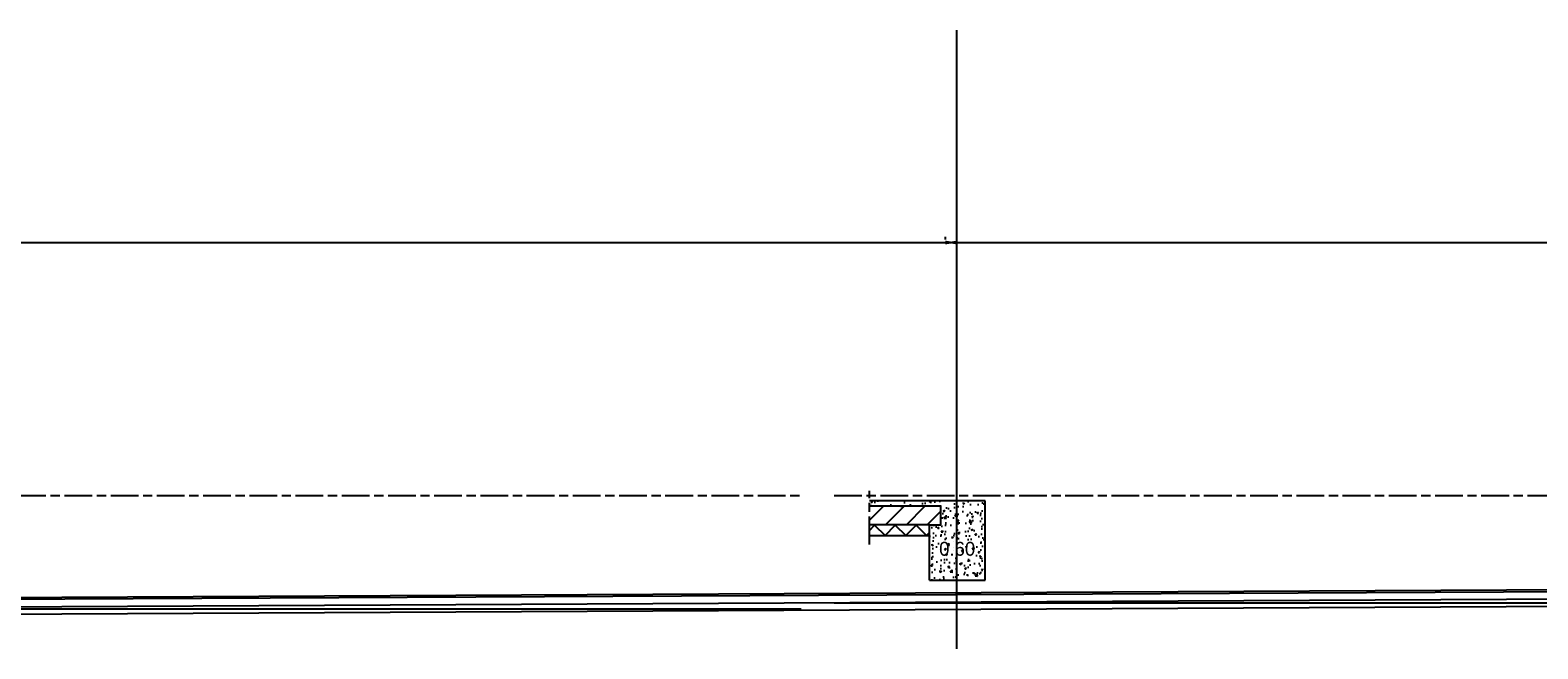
# Model space of a CAD drawing. Extents: x -48435 to 59450, y 0 to 70650.
# Tile 7 of 26: x -14616 to 1695, y 63964 to 70650. Entities that reach past the tile are written whole.
import ezdxf

# ---------------------------------------------------------------- set-up
doc = ezdxf.new("R2010")
doc.units = 0
doc.header["$LTSCALE"] = 50
doc.linetypes.add('STABICEN', pattern=[10, 6, -1, 2, -1])
doc.layers.get('0').update_dxf_attribs({"linetype": 'CONTINUOUS'})
doc.layers.get('DEFPOINTS').update_dxf_attribs({"linetype": 'CONTINUOUS'})
for name, color, linetype in [('00KAD025', 2, 'CONTINUOUS'), ('BE', 8, 'CONTINUOUS'), ('PIJL', 1, 'STABICEN'), ('WL570---', 3, 'CONTINUOUS')]:
    doc.layers.add(name, color=color, linetype=linetype)
doc.styles.add('BURO-012', font='BUROFONT.shx', dxfattribs={"height": 60})
doc.styles.get("Standard").update_dxf_attribs({"font": 'ISOCP'})
doc.dimstyles.new('ISO-25', dxfattribs={"dimtxt": 2.5, "dimasz": 2.5, "dimexe": 1.25, "dimexo": 0.625, "dimtad": 1, "dimtih": 1, "dimdec": 4, "dimtxsty": 'STANDARD', "dimcen": 2.5, "dimazin": 3, "dimtfac": 1, "dimtdec": 4, "dimtmove": 0, "dimatfit": 3, "dimtvp": 1, "dimtolj": 1, "dimtzin": 0})

# ---------------------------------------------------------------- blocks, each defined once
blk = doc.blocks.new('*D11')
at = {"color": 0, "linetype": 'BYBLOCK'}
for p, q in [((-4714, 34262), (-4714, 34293)), ((17481, 34262), (17481, 34293)), ((-4589, 34231), (17356, 34231))]:
    blk.add_line(p, q, dxfattribs=at)
for points in [[(-4589, 34251), (-4589, 34210), (-4714, 34231)], [(17356, 34251), (17356, 34210), (17481, 34231)]]:
    blk.add_solid(points, dxfattribs=at)
at = {"layer": 'DEFPOINTS', "color": 0, "linetype": 'BYBLOCK'}
for p in [(-4714, 34231), (17481, 34231), (17481, 34231)]:
    blk.add_point(p, dxfattribs=at)
at = {"color": 0, "linetype": 'BYBLOCK', "insert": (6383, 34324), "char_height": 125, "attachment_point": 5}
blk.add_mtext('\\A1;22195', dxfattribs=at)
blk = doc.blocks.new('*D10')
at = {"color": 0, "linetype": 'BYBLOCK'}
for p, q in [((-29014, 33584), (-29014, 34293)), ((-4589, 33584), (-4589, 34293)), ((-28889, 34231), (-4714, 34231))]:
    blk.add_line(p, q, dxfattribs=at)
for points in [[(-28889, 34251), (-28889, 34210), (-29014, 34231)], [(-4714, 34251), (-4714, 34210), (-4589, 34231)]]:
    blk.add_solid(points, dxfattribs=at)
at = {"layer": 'DEFPOINTS', "color": 0, "linetype": 'BYBLOCK'}
for p in [(-4589, 34231), (-29014, 33553), (-4589, 33553)]:
    blk.add_point(p, dxfattribs=at)
at = {"color": 0, "linetype": 'BYBLOCK', "insert": (-16802, 34324), "char_height": 125, "attachment_point": 5}
blk.add_mtext('\\A1;24425', dxfattribs=at)

msp = doc.modelspace()

# ---------------------------------------------------------------- hatches: boundary and pattern name
at = {"layer": '00KAD025'}
h = msp.add_hatch(dxfattribs=at)
h.set_pattern_fill('ANSI31', color=256, scale=50, style=0)
h.set_pattern_definition([(45, (53.92, 34124.5), (-112.2532, 112.2532), [])])
h.paths.add_polyline_path([(-5535.28468, 65504.53696), (-5535.28468, 65304.53696), (-4885.18441, 65304.53696), (-4765.18441, 65304.53696), (-4765.18441, 65504.53696)])
at = {"layer": 'BE', "linetype": 'CONTINUOUS'}
h = msp.add_hatch(dxfattribs=at)
h.set_pattern_fill('AR-CONC', color=256, style=0)
h.set_pattern_definition([(50, (0, 45261.68), (182.1847, -15.9391), [19.05, -209.55]), (355, (0, 45261.68), (-35.2428, 191.0566), [15.24, -167.64]), (100.451, (15.18, 45260.35), (146.9425, 175.1167), [16.19, -178.09]), (46.1842, (0, 45312.48), (271.079, -42.0423), [28.575, -314.325]), (96.6356, (22.6, 45308.98), (237.4042, 247.4256), [24.285, -267.135]), (351.184, (0, 45312.48), (237.4046, 247.425), [22.86, -251.46]), (21, (25.4, 45299.78), (151.6149, -102.2655), [19.05, -209.55]), (326, (25.4, 45299.78), (61.802, 184.188), [15.24, -167.64]), (71.4514, (38.03, 45291.26), (213.4165, 81.9229), [16.19, -178.09]), (37.5, (0, 45261.68), (3.0886, 84.55504), [0, -165.608, 0, -170.18, 0, -168.275]), (7.5, (0, 45261.68), (66.81966, 100.18057), [0, -97.028, 0, -161.798, 0, -64.135]), (327.5, (-56.64, 45261.68), (135.5906, -5.72874), [0, -63.5, 0, -198.12, 0, -262.89]), (317.5, (-82.04, 45261.68), (148.1292, 25.4265), [0, -82.55, 0, -131.572, 0, -186.69])])
h.paths.add_polyline_path([(-4589.10244, 65564.53696), (-4885.18441, 65564.53696), (-5535.28468, 65564.53696), (-5535.28468, 65504.53696), (-4765.18441, 65504.53696), (-4765.18441, 65304.53696), (-4885.18441, 65304.53696), (-4885.18441, 64704.53696), (-4589.10244, 64704.53696)])
h.paths.add_polyline_path([(-4285.18441, 65304.53696), (-4285.18441, 65504.53696), (-4285.18441, 65564.53696), (-4589.10244, 65564.53696), (-4589.10244, 64704.53696), (-4285.18441, 64704.53696)])
h.paths.add_polyline_path([(-4819.3277, 65157.37451), (-4386.1256, 65157.37451), (-4386.1256, 64924.69734), (-4819.3277, 64924.69734)], flags=9)

# ---------------------------------------------------------------- linework, layer by layer
at = {"layer": '00KAD025'}
for p, q in [((-4885.18441, 65564.53696), (-5535.28468, 65564.53696)), ((-4765.18441, 65504.53696), (-5535.28468, 65504.53696)), ((-4285.18441, 65564.53696), (-4885.18441, 65564.53696)), ((-4765.18441, 65304.53696), (-4765.18441, 65504.53696)), ((-4285.18441, 65504.53696), (-4285.18441, 65564.53696)), ((-4285.18441, 65304.53696), (-4285.18441, 65504.53696)), ((-4885.18441, 65304.53696), (-5535.28468, 65304.53696)), ((-5535.18441, 65244.13517), (-5481.57, 65300.83426)), ((-5481.57, 65300.83426), (-5364.59844, 65188.83426)), ((-5364.59844, 65188.83426), (-5258.69174, 65300.83426)), ((-5258.69174, 65300.83426), (-5141.72019, 65188.83426)), ((-5141.72019, 65188.83426), (-5031.07138, 65300.83426)), ((-5031.07138, 65300.83426), (-4917.2613, 65189.49943)), ((-4885.18441, 64704.53696), (-4885.18441, 65304.53696)), ((-4885.18441, 65304.53696), (-4765.18441, 65304.53696)), ((-4285.18441, 64704.53696), (-4285.18441, 65304.53696)), ((-5535.18441, 65188.83426), (-4885.18441, 65188.83426)), ((-4917.2613, 65189.49943), (-4885.18441, 65221.96802)), ((-4885.18441, 64704.53696), (-4285.18441, 64704.53696)), ((-5916.6358, 64459.53696), (15637.80385, 64459.53696))]:
    msp.add_line(p, q, dxfattribs=at)
at = {"layer": 'BE', "color": 1, "linetype": 'CONTINUOUS'}
for p, q in [((-4589.10244, 63963.6368), (-4589.10244, 70650.20319)), ((-4589.10244, 64704.53696), (-4589.10244, 67395.1078))]:
    msp.add_line(p, q, dxfattribs=at)
at = {"layer": 'PIJL'}
for p, q in [((-30244.15297, 65619.53696), (-6274.48726, 65619.53696)), ((-5916.6358, 65619.53696), (15637.80385, 65619.53696))]:
    msp.add_line(p, q, dxfattribs=at)
at = {"layer": 'PIJL', "color": 2}
msp.add_line((-5535.28468, 65092.53696), (-5535.28468, 65669.53696), dxfattribs=at)
at = {"layer": 'PIJL', "color": 2, "linetype": 'CONTINUOUS'}
msp.add_line((-30244.15297, 64394.53696), (-6274.48726, 64394.53696), dxfattribs=at)
at = {"layer": 'WL570---'}
for p, q in [((-29015.00151, 64448.18353), (49288.20244, 64839.29882)), ((-29014.90161, 64428.18378), (49358.08438, 64821.67787)), ((-29014.50203, 64348.18478), (49358.41424, 64741.67855)), ((-29014.10244, 64268.18577), (49358.74409, 64661.67923))]:
    msp.add_line(p, q, dxfattribs=at)

# ---------------------------------------------------------------- texts
at = {"layer": '00KAD025', "insert": (-4781.8277, 65119.87451), "char_height": 150, "width": 2108.252, "attachment_point": 1, "style": 'BURO-012'}
msp.add_mtext('0.60', dxfattribs=at)

# ---------------------------------------------------------------- dimensions: what is measured, and where the dimension line sits
at = {"layer": 'BE', "color": 1, "linetype": 'CONTINUOUS'}
for base, p1, p2, picture, middle in [((-4589.10244, 68355.02888), (-29014.10244, 67677.37007), (-4589.10244, 67677.37007), '*D10', (-16801.60244, 68448.79118)), ((17480.89756, 68355.02888), (-4714.10244, 68355.02888), (17480.89756, 68355.02888), '*D11', (6383.39756, 68448.79118))]:
    dim = msp.add_linear_dim(base=base, p1=p1, p2=p2, dimstyle='ISO-25', override={"dimscale": 50}, dxfattribs=at)
    dim.commit()
    dim.dimension.update_dxf_attribs({"geometry": picture, "text_midpoint": middle, "insert": (0, 34124.501)})

doc.saveas('drawing.dxf')
